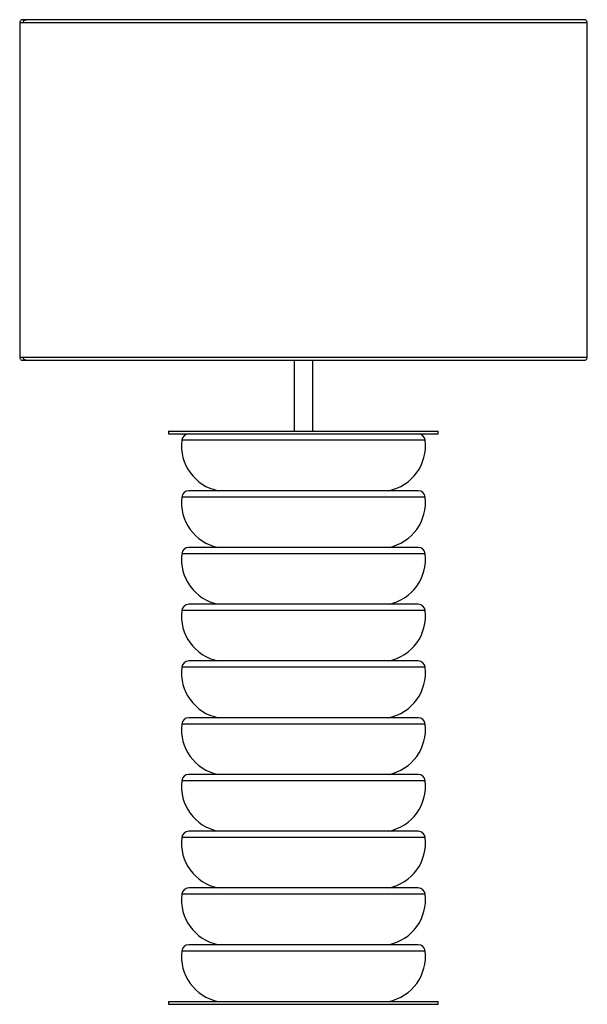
# Paper-space layout '_Izquierda' of a CAD drawing. Header units: millimetres. Extents: x -200 to 200, y -180 to 514.
import ezdxf

# ---------------------------------------------------------------- set-up
doc = ezdxf.new("R2010")
doc.units = ezdxf.units.MM

psp = doc.layouts.new('_Izquierda')

# ---------------------------------------------------------------- linework, layer by layer
at = {"color": 7, "linetype": 'Continuous', "lineweight": 25}
for p, q in [((198, 513.9), (-198, 513.9)), ((-200, 511.9), (-200, 275.9)), ((200, 275.9), (200, 511.9)), ((-198, 273.9), (198, 273.9)), ((-6.51, 273.97), (-5, 273.9)), ((-6.5, 273.9), (-6.5, 223.9)), ((5, 273.9), (6.41, 273.96)), ((6.5, 223.9), (6.5, 273.9)), ((-95, 223.9), (-95, 221.9)), ((-95, 223.9), (95, 223.9)), ((95, 221.9), (95, 223.9)), ((-95, 221.9), (95, 221.9)), ((85.82, 217.47), (-85.82, 217.47)), ((80.86, 181.9), (-80.86, 181.9)), ((85.82, 177.47), (-85.82, 177.47)), ((80.86, 141.9), (-80.86, 141.9)), ((85.82, 137.47), (-85.82, 137.47)), ((85.82, 97.47), (-85.82, 97.47)), ((80.86, 101.9), (-80.86, 101.9)), ((85.82, 57.47), (-85.82, 57.47)), ((80.86, 61.9), (-80.86, 61.9)), ((80.86, 21.9), (-80.86, 21.9)), ((85.82, 17.47), (-85.82, 17.47)), ((80.86, -18.1), (-80.86, -18.1)), ((85.82, -22.53), (-85.82, -22.53)), ((80.86, -58.1), (-80.86, -58.1)), ((85.82, -62.53), (-85.82, -62.53)), ((85.82, -102.53), (-85.82, -102.53)), ((80.86, -98.1), (-80.86, -98.1)), ((80.86, -138.1), (-80.86, -138.1)), ((85.82, -142.53), (-85.82, -142.53)), ((-95, -178.1), (-95, -180.1)), ((-95, -178.1), (95, -178.1)), ((-95, -180.1), (95, -180.1)), ((95, -180.1), (95, -178.1))]:
    psp.add_line(p, q, dxfattribs=at)
for centre, radius, start, end in [((-53.53, 213.76), 32.51, 173.43782, 258.51886), ((-80.86, 216.9), 5, 90, 173.43782), ((53.53, 213.76), 32.51, 281.48114, 6.56218), ((80.86, 216.9), 5, 6.56218, 90), ((-80.86, 176.9), 5, 90, 173.43782), ((80.86, 176.9), 5, 6.56218, 90), ((-53.53, 173.76), 32.51, 173.43782, 258.51886), ((53.53, 173.76), 32.51, 281.48114, 6.56218), ((-80.86, 136.9), 5, 90, 173.43782), ((80.86, 136.9), 5, 6.56218, 90), ((-53.53, 133.76), 32.51, 173.43782, 258.51886), ((53.53, 133.76), 32.51, 281.48114, 6.56218), ((-53.53, 93.76), 32.51, 173.43782, 258.51886), ((-80.86, 96.9), 5, 90, 173.43782), ((53.53, 93.76), 32.51, 281.48114, 6.56218), ((80.86, 96.9), 5, 6.56218, 90), ((-53.53, 53.76), 32.51, 173.43782, 258.51886), ((-80.86, 56.9), 5, 90, 173.43782), ((53.53, 53.76), 32.51, 281.48114, 6.56218), ((80.86, 56.9), 5, 6.56218, 90), ((-80.86, 16.9), 5, 90, 173.43782), ((80.86, 16.9), 5, 6.56218, 90), ((-53.53, 13.76), 32.51, 173.43782, 258.51886), ((53.53, 13.76), 32.51, 281.48114, 6.56218), ((-80.86, -23.1), 5, 90, 173.43782), ((80.86, -23.1), 5, 6.56218, 90), ((-53.53, -26.24), 32.51, 173.43782, 258.51886), ((53.53, -26.24), 32.51, 281.48114, 6.56218), ((-80.86, -63.1), 5, 90, 173.43782), ((80.86, -63.1), 5, 6.56218, 90), ((-53.53, -66.24), 32.51, 173.43782, 258.51886), ((53.53, -66.24), 32.51, 281.48114, 6.56218), ((-53.53, -106.24), 32.51, 173.43782, 258.51886), ((-80.86, -103.1), 5, 90, 173.43782), ((53.53, -106.24), 32.51, 281.48114, 6.56218), ((80.86, -103.1), 5, 6.56218, 90), ((-80.86, -143.1), 5, 90, 173.43782), ((80.86, -143.1), 5, 6.56218, 90), ((-53.53, -146.24), 32.51, 173.43782, 258.51886), ((53.53, -146.24), 32.51, 281.48114, 6.56218)]:
    psp.add_arc(centre, radius, start, end, dxfattribs=at)
for points, knots in [([(-198, 513.9), (-198.27, 513.87), (-198.82, 513.8), (-199.53, 513.28), (-199.98, 512.53), (-199.99, 511.97), (-199.99, 511.7)], [0, 0, 0, 0, 0.2387704, 0.5, 0.7612296, 1, 1, 1, 1]), ([(-197.53, 511.9), (-197.51, 512.15), (-197.46, 512.55), (-197.21, 513.02), (-196.95, 513.33), (-196.64, 513.59), (-196.18, 513.82), (-195.74, 513.94), (-195.45, 513.88), (-195.39, 513.87)], [0, 0, 0, 0, 0.230682, 0.353944, 0.47909, 0.603487, 0.724595, 0.947933, 1, 1, 1, 1]), ([(199.99, 511.7), (199.99, 511.97), (199.98, 512.53), (199.53, 513.28), (198.82, 513.8), (198.27, 513.87), (198, 513.9)], [0, 0, 0, 0, 0.23877, 0.5, 0.76123, 1, 1, 1, 1]), ([(-199.98, 511.9), (-199.93, 511.9), (-199.84, 511.9), (-199.01, 511.9), (-198.02, 511.9), (-197.53, 511.9)], [0, 0, 0, 0, 0.331075, 0.673882, 1, 1, 1, 1]), ([(-197.53, 511.9), (-196.95, 511.9), (-195.75, 511.9), (-193.2, 511.9), (-189.96, 511.9), (-185.88, 511.9), (-181.2, 511.9), (-175.98, 511.9), (-170.31, 511.9), (-163.85, 511.9), (-156.54, 511.9), (-148.35, 511.9), (-139.24, 511.9), (-129.19, 511.9), (-118.2, 511.9), (-106.27, 511.9), (-93.45, 511.9), (-79.76, 511.9), (-65.3, 511.9), (-50.14, 511.9), (-34.41, 511.9), (-18.24, 511.9), (-1.78, 511.9), (14.81, 511.9), (31.35, 511.9), (47.67, 511.9), (63.61, 511.9), (79.01, 511.9), (93.72, 511.9), (107.63, 511.9), (120.63, 511.9), (132.64, 511.9), (143.62, 511.9), (153.53, 511.9), (162.36, 511.9), (170.14, 511.9), (176.88, 511.9), (182.62, 511.9), (187.43, 511.9), (191.35, 511.9), (194.46, 511.9), (196.81, 511.9), (198.59, 511.9), (199.65, 511.9), (200.09, 511.9), (199.98, 511.9), (199.98, 511.9)], [0, 0, 0, 0, 0.017182, 0.035242, 0.054223, 0.074164, 0.0951, 0.113333, 0.132296, 0.152002, 0.17246, 0.193673, 0.215638, 0.238347, 0.261783, 0.285922, 0.310731, 0.336167, 0.362179, 0.388704, 0.415674, 0.443011, 0.470628, 0.498437, 0.526342, 0.554247, 0.582055, 0.609673, 0.637009, 0.663979, 0.690505, 0.716517, 0.741953, 0.766761, 0.790901, 0.814337, 0.837046, 0.859011, 0.880224, 0.900681, 0.920388, 0.939351, 0.957583, 0.97852, 0.998461, 1, 1, 1, 1]), ([(-199.99, 276.1), (-199.99, 275.83), (-199.98, 275.27), (-199.53, 274.52), (-198.82, 273.99), (-198.27, 273.93), (-198, 273.9)], [0, 0, 0, 0, 0.23877, 0.5, 0.76123, 1, 1, 1, 1]), ([(-197.53, 275.9), (-198.02, 275.9), (-199.01, 275.9), (-199.84, 275.9), (-199.93, 275.9), (-199.98, 275.9)], [0, 0, 0, 0, 0.326118, 0.668925, 1, 1, 1, 1]), ([(-195.48, 273.91), (-195.51, 273.91), (-195.77, 273.85), (-196.18, 273.98), (-196.64, 274.2), (-196.95, 274.46), (-197.21, 274.78), (-197.46, 275.25), (-197.51, 275.64), (-197.53, 275.9)], [0, 0, 0, 0, 0.024338, 0.25421, 0.37886, 0.506896, 0.635702, 0.76257, 1, 1, 1, 1]), ([(199.98, 275.9), (199.98, 275.9), (200.09, 275.9), (199.65, 275.9), (198.59, 275.9), (196.81, 275.9), (194.46, 275.9), (191.35, 275.9), (187.43, 275.9), (182.62, 275.9), (176.88, 275.9), (170.14, 275.9), (162.36, 275.9), (153.53, 275.9), (143.62, 275.9), (132.64, 275.9), (120.63, 275.9), (107.63, 275.9), (93.72, 275.9), (79.01, 275.9), (63.61, 275.9), (47.67, 275.9), (31.35, 275.9), (14.81, 275.9), (-1.78, 275.9), (-18.24, 275.9), (-34.41, 275.9), (-50.14, 275.9), (-65.3, 275.9), (-79.76, 275.9), (-93.45, 275.9), (-106.27, 275.9), (-118.2, 275.9), (-129.19, 275.9), (-139.24, 275.9), (-148.35, 275.9), (-156.54, 275.9), (-163.85, 275.9), (-170.31, 275.9), (-175.98, 275.9), (-181.2, 275.9), (-185.88, 275.9), (-189.96, 275.9), (-193.2, 275.9), (-195.75, 275.9), (-196.95, 275.9), (-197.53, 275.9)], [0, 0, 0, 0, 0.0015395, 0.02148, 0.0424167, 0.0606493, 0.0796125, 0.0993186, 0.1197762, 0.1409888, 0.162954, 0.1856629, 0.2090993, 0.2332385, 0.2580474, 0.2834834, 0.3094949, 0.3360205, 0.3629906, 0.390327, 0.4179447, 0.4457532, 0.4736581, 0.501563, 0.5293715, 0.5569892, 0.5843256, 0.6112956, 0.6378213, 0.6638327, 0.6892688, 0.7140777, 0.7382169, 0.7616533, 0.7843622, 0.8063274, 0.82754, 0.8479976, 0.8677037, 0.8866669, 0.9048995, 0.9258361, 0.9457767, 0.9647577, 0.9828185, 1, 1, 1, 1]), ([(-6.38, 273.9), (-6.41, 273.9), (-6.51, 273.9), (-5.65, 273.9), (-3.93, 273.9), (-1.55, 273.9), (0.16, 273.9), (1.02, 273.9)], [0, 0, 0, 0, 0.090854, 0.31814, 0.545427, 0.772713, 1, 1, 1, 1]), ([(1.02, 273.9), (1.84, 273.9), (3.5, 273.9), (5.37, 273.9), (6.42, 273.9), (6.39, 273.9), (6.38, 273.9)], [0, 0, 0, 0, 0.2777571, 0.5555141, 0.8332712, 1, 1, 1, 1]), ([(198, 273.9), (198.27, 273.93), (198.82, 273.99), (199.53, 274.52), (199.98, 275.27), (199.99, 275.83), (199.99, 276.1)], [0, 0, 0, 0, 0.2387704, 0.5, 0.7612296, 1, 1, 1, 1])]:
    psp.add_open_spline(points, degree=3, knots=knots, dxfattribs=at)

doc.saveas('drawing.dxf')
